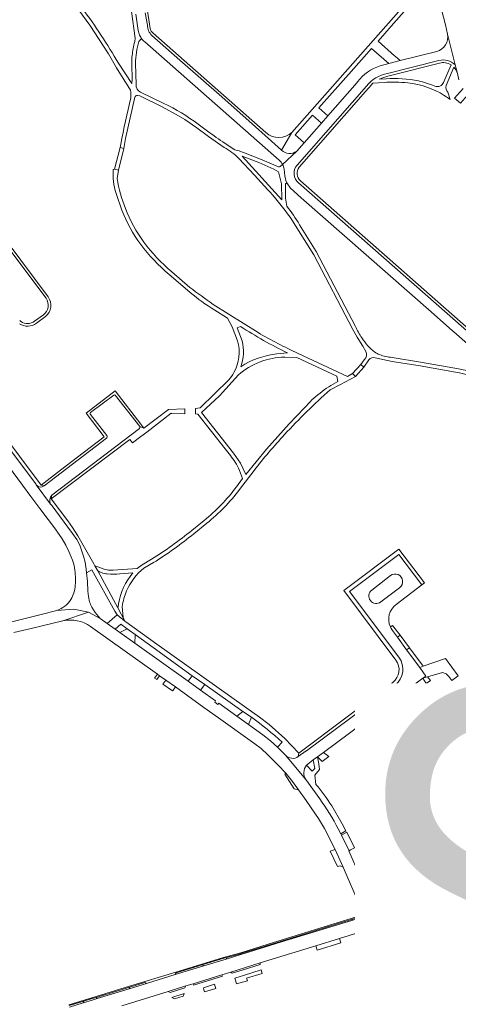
# Model space of a CAD drawing. Header units: metres. Extents: x 166325 to 190320, y 381923 to 404576.
# Tile 189 of 256: x 170451 to 170629, y 388532 to 388934. Entities that reach past the tile are written whole.
import ezdxf

# ---------------------------------------------------------------- set-up
doc = ezdxf.new("R2010")
doc.units = ezdxf.units.M
for name, color, linetype, lineweight in [('B-WE-VH-VERHARDING_ASFALT-GV', 8, 'Continuous', 18), ('B-WE-VH-VERHARDING_BETONSTRAATSTEEN-GV', 8, 'Continuous', 18), ('B-WE-VH-VERHARDING_STRAATBAKSTEEN-GV', 8, 'Continuous', 18), ('X-XX-AL-TEKENBLAD-T50', 4, 'Continuous', 50)]:
    doc.layers.add(name, color=color, linetype=linetype, lineweight=lineweight)
doc.styles.add('NLCS-ISO-M500-T50', font='NLCS-ISO.ttf', dxfattribs={"height": 2.5})

msp = doc.modelspace()

# ---------------------------------------------------------------- linework, layer by layer
at = {"layer": 'B-WE-VH-VERHARDING_ASFALT-GV', "flags": 128}
for points in [[(170473.278, 388939.559), (170479.199, 388931.396), (170486.854, 388919.632)], [(170496.17, 388936.975), (170497.66, 388926.077), (170497.546, 388924.711)], [(170499.223, 388924.753), (170500.279, 388925.968)], [(170496.292, 388915.424), (170496.454, 388909.287), (170496.312, 388907.6), (170490.856, 388915.941)], [(170498.137, 388907.168), (170497.866, 388915.743)], [(170498.647, 388902.776), (170499.544, 388902.56), (170508.679, 388898.106), (170514.422, 388894.983), (170517.899, 388892.966), (170522.836, 388889.508), (170527.516, 388886.037), (170533.977, 388881.562)], [(170509.374, 388899.521), (170499.905, 388904.106)], [(170491.821, 388882.831), (170491.541, 388881.572), (170493.059, 388881.139), (170493.738, 388885.184), (170497.552, 388902.056)], [(170527.166, 388888.178), (170523.339, 388891.053)], [(170538.3, 388880.515), (170534.32, 388883.177)], [(170555.999, 388873.719), (170549.377, 388876.544), (170541.839, 388879.456)], [(170539.951, 388877.114), (170546.26, 388870.278), (170551.736, 388864.345)], [(170557.717, 388874.594), (170556.804, 388873.811)], [(170490.416, 388868.869), (170490.98, 388872.328), (170489.344, 388872.657), (170488.793, 388872.566)], [(170559.39, 388857.661), (170558.938, 388860.897), (170558.919, 388866.774), (170559.42, 388867.197), (170559.047, 388868.094), (170558.577, 388870.051), (170558.367, 388872.706)], [(170489.936, 388862.801), (170492.308, 388856.019)], [(170561.733, 388851.706), (170564.941, 388846.595), (170570.494, 388837.747), (170586.275, 388807.413), (170588.06, 388804.217), (170590.355, 388800.545), (170591.578, 388798.435)], [(170587.371, 388808.602), (170571.452, 388839.155), (170564.63, 388850.081)], [(170519.978, 388824.555), (170512.595, 388830.931)], [(170511.505, 388829.803), (170518.988, 388823.388)], [(170528.63, 388816.24), (170535.289, 388811.965), (170537.21, 388808.46), (170539.411, 388802.777)], [(170547.72, 388806.12), (170529.48, 388817.62)], [(170541.24, 388802.74), (170539.24, 388808.05), (170540.573, 388808.638)], [(170559.76, 388797.82), (170555.426, 388797.43)], [(170558.626, 388796.15), (170563.52, 388795.99), (170579.83, 388788.35), (170580.262, 388786.166)], [(170577.125, 388782.775), (170581.327, 388785.02), (170587.447, 388788.29), (170586.24, 388789.407), (170584.1, 388788.26), (170564.081, 388797.625)], [(170590.994, 388795.075), (170589.562, 388793.128), (170590.757, 388792.034), (170592.825, 388794.998)], [(170595.351, 388795.859), (170602.37, 388794.378), (170613.692, 388792.567), (170628.102, 388790.008)], [(170644.352, 388785.747), (170640.449, 388789.164), (170639.78, 388788.429), (170639.556, 388788.635), (170637.824, 388789.993), (170637.711, 388790.09), (170637.582, 388790.201), (170635.84, 388790.146), (170631.279, 388790.974), (170629.34, 388791.398), (170624.782, 388792.2), (170613.933, 388794.11), (170602.331, 388795.994)], [(170535.79, 388786.85), (170524.19, 388775.46), (170522.221, 388775.164), (170522.213, 388772.959), (170523.244, 388772.931), (170534.39, 388758.73)], [(170566.71, 388775.51), (170560.41, 388768.95), (170551.12, 388758.63), (170542.74, 388748.35), (170540.62, 388752.91), (170537.71, 388757.02), (170524.76, 388773.61), (170532.05, 388780.34), (170539.71, 388788.92)], [(170540.152, 388750), (170541.429, 388746.63), (170538.928, 388743.227)], [(170540.237, 388742.156), (170546.12, 388750)], [(170525.76, 388729.6), (170520.737, 388725.507)], [(170521.576, 388724.167), (170526.85, 388728.44)], [(170504.41, 388713.77), (170500.5, 388711.48), (170498.5, 388709.99), (170488.71, 388709.27), (170487.304, 388709.338), (170486.84, 388709.36), (170485.13, 388709.79), (170482.497, 388710.696), (170481.35, 388711.09), (170482.441, 388709.059)], [(170501.268, 388710.16), (170505.18, 388712.39)], [(170491.48, 388707.81), (170496.736, 388708.198)], [(170490.71, 388693.92), (170493.463, 388688.52), (170492.82, 388690.11), (170492.46, 388694.513)], [(170616.993, 388576.134), (170607.35, 388573.185), (170605.888, 388572.738), (170602.148, 388571.594), (170588.053, 388567.282), (170586.338, 388566.755), (170584.162, 388566.087), (170583.191, 388565.788), (170557.346, 388557.849), (170552.11, 388556.24), (170540.664, 388552.724), (170534.748, 388550.907), (170525.7, 388548.127), (170514.036, 388544.544), (170502.346, 388540.953), (170495.232, 388538.768), (170482.296, 388534.794), (170480.152, 388534.135), (170476.545, 388533.041), (170470.932, 388531.338)], [(170580.891, 388559.325), (170596.681, 388564.185), (170598.212, 388564.637), (170617.332, 388570.521), (170620.441, 388571.4)], [(170492.275, 388531.878), (170511.166, 388537.723), (170518.31, 388539.934), (170521.313, 388540.863), (170533.028, 388544.488), (170536.678, 388545.617), (170542.188, 388547.322), (170548.545, 388549.289), (170571.259, 388556.317), (170580.891, 388559.325)]]:
    msp.add_lwpolyline(points, dxfattribs=at)
at = {"layer": 'B-WE-VH-VERHARDING_ASFALT-GV'}
for points in [[(170490.856, 388915.941, 0.027648), (170476.273, 388938.108)], [(170500.279, 388925.968, -0.0737034), (170499.318, 388927.862)], [(170497.546, 388924.711, 0.0418881), (170496.469, 388918.951)], [(170497.866, 388915.743, -0.0653602), (170499.223, 388924.753)], [(170486.854, 388919.632, 0.0131935), (170495.849, 388904.837)], [(170496.469, 388918.951, 0.0178904), (170496.306, 388916.439)], [(170496.306, 388916.439, 0.0058966), (170496.292, 388915.424)], [(170499.905, 388904.106, -0.3378247), (170498.137, 388907.168)], [(170495.849, 388904.837, -0.0767205), (170495.903, 388901.787)], [(170497.552, 388902.056, -0.3343902), (170498.647, 388902.776)], [(170495.903, 388901.787, 0.0077872), (170491.821, 388882.831)], [(170523.339, 388891.053, 0.0450806), (170509.374, 388899.521)], [(170534.32, 388883.177, -0.0107746), (170527.166, 388888.178)], [(170533.977, 388881.562, -0.0527932), (170539.951, 388877.114)], [(170541.839, 388879.456, 0.0741829), (170538.3, 388880.515)], [(170558.367, 388872.706, 0.0836219), (170557.717, 388874.594)], [(170488.793, 388872.566, 0.1029347), (170489.936, 388862.801)], [(170556.804, 388873.811, -0.292893), (170555.999, 388873.719)], [(170493.752, 388856.713, -0.0630516), (170490.416, 388868.869)], [(170551.736, 388864.345, -0.0047628), (170553.337, 388862.574)], [(170553.337, 388862.574, -0.0328001), (170561.733, 388851.706)], [(170492.308, 388856.019, 0.0748516), (170500.016, 388842.037)], [(170501.237, 388843.03, -0.0706723), (170493.752, 388856.713)], [(170564.63, 388850.081, 0.024022), (170559.39, 388857.661)], [(170512.595, 388830.931, -0.0604939), (170501.237, 388843.03)], [(170500.016, 388842.037, 0.058721), (170511.505, 388829.803)], [(170518.988, 388823.388, 0.0360928), (170528.63, 388816.24)], [(170529.48, 388817.62, -0.0095561), (170519.978, 388824.555)], [(170540.573, 388808.638, 0.0300257), (170559.76, 388797.82)], [(170590.007, 388803.984, -0.0416142), (170587.371, 388808.602)], [(170539.411, 388802.777, -0.1968836), (170537.902, 388789.858)], [(170540.682, 388792.233, 0.1572349), (170541.24, 388802.74)], [(170564.081, 388797.625, -0.0223462), (170547.72, 388806.12)], [(170592.466, 388800.726, -0.0450458), (170590.007, 388803.984)], [(170591.578, 388798.435, -0.3738947), (170590.994, 388795.075)], [(170593.454, 388799.702, -0.0158995), (170592.466, 388800.726)], [(170597.21, 388797.143, -0.1072246), (170593.454, 388799.702)], [(170539.71, 388788.92, -0.1745951), (170558.626, 388796.15)], [(170555.426, 388797.43, 0.1157826), (170540.682, 388792.233)], [(170592.825, 388794.998, -0.1682386), (170594.098, 388795.865)], [(170594.098, 388795.865, -0.1356751), (170595.351, 388795.859)], [(170602.331, 388795.994, -0.0810341), (170597.21, 388797.143)], [(170537.902, 388789.858, -0.0538963), (170535.79, 388786.85)], [(170628.102, 388790.008, -0.1328617), (170640.278, 388784.9)], [(170558.543, 388764.598, -0.0263691), (170577.125, 388782.775)], [(170580.262, 388786.166, 0.0992885), (170566.71, 388775.51)], [(170546.12, 388750, -0.0194256), (170558.543, 388764.598)], [(170534.39, 388758.73, -0.0226179), (170538.42, 388753.341)], [(170538.42, 388753.341, -0.0752261), (170540.152, 388750)], [(170538.928, 388743.227, -0.0643761), (170525.76, 388729.6)], [(170526.85, 388728.44, 0.0624638), (170540.237, 388742.156)], [(170520.737, 388725.507, -0.0288826), (170504.41, 388713.77)], [(170505.18, 388712.39, 0.0312742), (170521.576, 388724.167)], [(170494.186, 388700.872, -0.1245407), (170501.268, 388710.16)], [(170482.441, 388709.059, 0.0389856), (170483.956, 388708.37)], [(170483.956, 388708.37, 0.0582974), (170486.351, 388707.8)], [(170486.351, 388707.8, 0.0619998), (170491.48, 388707.81)], [(170496.736, 388708.198, 0.1342979), (170490.933, 388695.596)], [(170492.46, 388694.513, -0.0694692), (170494.186, 388700.872)], [(170490.933, 388695.596, 0.0161416), (170490.71, 388693.92)], [(170627.324, 388579.661, -0.0240428), (170616.993, 388576.134)], [(170620.441, 388571.4, 0.0204081), (170630.903, 388575.094)]]:
    msp.add_lwpolyline(points, format="xyb", dxfattribs=at)
at = {"layer": 'B-WE-VH-VERHARDING_ASFALT-GV', "flags": 128}
for points in [[(170493.059, 388881.139), (170491.541, 388881.572), (170489.344, 388872.657), (170490.98, 388872.328)], [(170557.381, 388860.205), (170541.296, 388877.952), (170548.058, 388875.458), (170554.221, 388872.682), (170556.02, 388871.628), (170557.347, 388866.754)], [(170590.757, 388792.034), (170589.562, 388793.128), (170586.24, 388789.407), (170587.447, 388788.29)]]:
    msp.add_lwpolyline(points, close=True, dxfattribs=at)
at = {"layer": 'B-WE-VH-VERHARDING_BETONSTRAATSTEEN-GV', "flags": 128}
for points in [[(170576.16, 388894.482), (170572.521, 388897.714), (170584.55, 388911.312), (170584.629, 388911.401), (170593.897, 388921.877), (170600.938, 388915.711), (170605.655, 388916.912), (170603.705, 388918.627), (170603.351, 388918.939), (170596.57, 388924.902), (170603.791, 388933.077), (170604.035, 388933.353), (170608.14, 388938.001), (170612.447, 388942.876), (170611.219, 388943.936), (170561.533, 388887.68), (170557.294, 388880.494)], [(170497.98, 388935.875), (170498.97, 388929.171), (170499.318, 388927.862)], [(170502.66, 388931.371), (170501.811, 388936.414)], [(170503.815, 388930.068), (170502.765, 388937.01)], [(170557.294, 388880.494), (170553.239, 388884.157), (170544.153, 388892.313), (170532.941, 388902.133), (170515.954, 388917.101), (170504.514, 388927.161)], [(170504.514, 388927.161), (170515.954, 388917.101), (170532.941, 388902.133), (170544.153, 388892.313), (170553.239, 388884.157), (170557.294, 388880.494), (170561.533, 388887.68)], [(170550.922, 388887.613), (170505.001, 388928.076)], [(170627.987, 388915.232), (170624.82, 388927.769)], [(170501.577, 388924.56), (170556.278, 388876.332)], [(170620.466, 388920.681), (170605.655, 388916.912), (170600.938, 388915.711), (170597.46, 388914.826)], [(170599.829, 388909.567), (170597.054, 388909.438), (170598.899, 388910.097), (170600.533, 388910.564), (170621.623, 388915.935)], [(170600.4, 388911.645), (170621.362, 388916.962)], [(170626.288, 388915.191), (170623.264, 388908.029)], [(170624.38, 388906.746), (170627.46, 388914.218), (170627.463, 388914.213), (170628.328, 388913.012), (170628.893, 388911.651), (170627.987, 388915.232)], [(170588.216, 388908.272), (170588.136, 388908.168), (170588.057, 388908.064), (170576.16, 388894.482), (170573.505, 388891.451), (170566.489, 388883.458), (170563.505, 388880.033), (170557.717, 388874.594)], [(170564.511, 388873.492), (170591.465, 388904.291), (170592.742, 388905.75), (170592.913, 388905.939), (170594.509, 388907.708), (170599.019, 388908.015)], [(170563.593, 388874.328), (170591.897, 388906.575)], [(170619.712, 388906.554), (170619.492, 388906.642)], [(170623.554, 388902.755), (170623.682, 388902.674), (170623.808, 388902.593)], [(170625.922, 388901.108), (170625.002, 388904.081)], [(170631.243, 388905.564), (170627.748, 388901.667), (170630.162, 388899.544), (170632.066, 388901.71), (170633.489, 388903.328)], [(170563.505, 388880.033), (170566.489, 388883.458), (170562.803, 388886.719), (170569.867, 388894.685), (170573.505, 388891.451), (170576.16, 388894.482)], [(170557.717, 388874.594), (170563.505, 388880.033)], [(170558.367, 388872.706), (170558.577, 388870.051), (170559.047, 388868.094), (170559.42, 388867.197), (170560.928, 388864.935), (170565.235, 388861.02), (170618.18, 388814.556), (170626.941, 388806.842), (170627.425, 388806.415), (170635.341, 388799.445), (170639.587, 388795.706)], [(170564.232, 388867.07), (170620.256, 388817.867), (170642.835, 388797.98)], [(170643.568, 388798.741), (170620.908, 388818.673), (170565.033, 388867.971)], [(170462.263, 388820.626), (170439.952, 388850.556)], [(170438.908, 388850.366), (170446.284, 388840.445), (170461.402, 388820.112)], [(170451.214, 388810.657), (170450.697, 388811.009)], [(170460.363, 388813.352), (170456.752, 388810.735)], [(170457.525, 388809.958), (170461.146, 388812.71)], [(170420.513, 388794.795), (170418.184, 388800.229), (170415.3, 388805.295), (170412.26, 388802.9), (170411.79, 388802.607), (170408.105, 388800.31), (170407.69, 388798.08), (170409.17, 388796.1), (170412.37, 388795.676), (170413.332, 388795.548), (170415.836, 388792.193), (170419.303, 388787.549), (170435.788, 388765.463), (170440.676, 388758.914), (170451.856, 388743.936), (170455.288, 388739.337), (170458.907, 388734.49), (170465.65, 388725.455), (170465.803, 388725.23), (170467.961, 388722.06), (170469.469, 388719.513), (170470.728, 388716.965), (170471.533, 388715.047), (170472.239, 388713.366)], [(170421.86, 388794.36), (170420.346, 388793.55), (170423.261, 388789.793), (170457.32, 388744.52), (170457.22, 388744.365), (170457.457, 388744.031)], [(170479.145, 388696.373), (170478.687, 388698.574), (170478.38, 388700.725), (170478.267, 388704.779), (170477.929, 388708.194), (170477.801, 388709.782), (170477.292, 388712.583), (170476.684, 388715.033), (170475.12, 388719.482), (170473.912, 388721.881), (170472.254, 388724.327), (170463.51, 388736.072), (170463.382, 388735.977), (170463.229, 388736.229), (170457.457, 388744.031), (170457.22, 388744.365), (170457.32, 388744.52), (170423.261, 388789.793), (170420.346, 388793.55)], [(170460.641, 388743.671), (170459.44, 388744.015), (170424.479, 388790.642), (170421.86, 388794.36)], [(170489.616, 388780.576), (170499.546, 388767.897), (170501.215, 388767.225), (170500.047, 388768.805), (170489.5, 388782.425), (170477.74, 388773.32), (170485.135, 388763.68), (170474.18, 388755.337), (170467.305, 388750.1), (170459.44, 388744.015), (170460.641, 388743.671), (170485.995, 388763.082)], [(170488.989, 388780.657), (170479.584, 388773.504)], [(170499.546, 388767.897), (170489.616, 388780.576)], [(170512.4, 388773.23), (170512.557, 388773.226), (170517.971, 388773.077), (170517.954, 388775.023), (170511.22, 388774.825), (170501.215, 388767.225), (170499.546, 388767.897)], [(170499.442, 388767.086), (170463.839, 388739.898), (170463.555, 388738.4), (170495.475, 388762.635), (170496.63, 388761.175), (170500.065, 388763.803), (170502.416, 388765.6), (170512.4, 388773.23)], [(170479.481, 388772.725), (170486.131, 388764.131)], [(170463.839, 388739.898), (170499.442, 388767.086)], [(170485.995, 388763.082), (170460.641, 388743.671)], [(170457.457, 388744.031), (170463.229, 388736.229)], [(170463.229, 388736.229), (170463.382, 388735.977), (170463.51, 388736.072), (170472.254, 388724.327), (170473.912, 388721.881), (170475.12, 388719.482), (170476.684, 388715.033), (170477.292, 388712.583), (170477.801, 388709.782), (170477.929, 388708.194), (170480.083, 388709.506), (170489.448, 388692.677), (170490.399, 388691.108), (170493.463, 388688.52), (170490.71, 388693.92), (170482.441, 388709.059), (170481.35, 388711.09), (170480.85, 388711.962), (170474.318, 388723.352), (170472.187, 388726.708), (170470.315, 388729.402), (170463.555, 388738.4)], [(170463.555, 388738.4), (170463.839, 388739.898)], [(170614.398, 388703.367), (170615.454, 388704.169), (170605.085, 388717.834), (170582.651, 388701.036), (170603.853, 388672.726)], [(170605.096, 388673.845), (170584.936, 388700.702), (170604.992, 388715.717), (170614.398, 388703.367)], [(170603.935, 388695.376), (170614.398, 388703.367), (170604.992, 388715.717), (170584.936, 388700.702), (170605.096, 388673.845)], [(170594.024, 388701.246), (170601.649, 388707.111)], [(170605.386, 388702.192), (170602.071, 388699.707), (170597.767, 388696.391)], [(170465.853, 388692.924), (170472.676, 388693.478), (170478.679, 388692.18), (170483.466, 388689.682), (170481.408, 388692.127), (170480.051, 388694.325)], [(170497.581, 388679.556), (170491.421, 388683.969), (170489.579, 388685.299), (170486.335, 388687.561), (170483.466, 388689.682), (170478.679, 388692.18), (170468.257, 388688.639)], [(170506.556, 388679.15), (170493.867, 388688.231), (170493.463, 388688.52), (170490.399, 388691.108), (170486.335, 388687.561), (170489.579, 388685.299), (170491.859, 388687.327), (170494.473, 388685.463), (170497.764, 388683.084), (170504.996, 388677.875), (170520.927, 388666.331), (170526.007, 388662.71), (170541.482, 388651.786), (170545.011, 388649.449)], [(170479.53, 388686.425), (170506.802, 388666.969), (170507.666, 388666.35), (170510.197, 388664.531), (170514.117, 388661.739), (170525.703, 388653.439), (170531.645, 388649.184), (170546.395, 388638.628), (170548.983, 388636.653), (170551.753, 388634.144), (170555.975, 388629.896), (170559.067, 388626.574), (170561.726, 388623.274), (170564.265, 388619.782), (170567.321, 388615.505), (170571.161, 388609.933), (170572.291, 388608.139), (170574.747, 388604.091), (170579.14, 388595.498), (170582.351, 388588.313), (170584.035, 388584.583), (170587.726, 388576.123), (170588.958, 388573.299)], [(170602.429, 388686.785), (170601.59, 388686.236)], [(170602.411, 388684.818), (170604.49, 388681.981), (170605.527, 388682.804), (170602.429, 388686.785)], [(170574.398, 388635.037), (170595.511, 388650.8), (170601.694, 388655.439), (170614.841, 388665.302), (170616.045, 388666.206), (170613.549, 388669.614), (170608.21, 388676.902), (170604.49, 388681.981), (170602.411, 388684.818)], [(170572.826, 388616.199), (170567.237, 388624.022), (170558.851, 388633.943), (170555.597, 388637.21), (170552.836, 388639.745), (170549.648, 388642.303), (170543.882, 388646.425), (170539.1, 388649.844), (170531.733, 388655.11), (170531.387, 388654.6), (170530.087, 388655.509), (170530.461, 388656.03), (170524.357, 388660.417), (170519.276, 388664.047), (170497.581, 388679.556)], [(170564.114, 388633.365), (170564.401, 388634.832), (170558.664, 388640.772), (170552.285, 388646.411), (170548.38, 388649.38), (170506.556, 388679.15)], [(170602.558, 388663.603), (170564.401, 388634.832), (170564.114, 388633.365), (170567.337, 388635.76), (170567.394, 388635.669), (170603.519, 388662.574)], [(170603.519, 388662.574), (170567.394, 388635.669), (170567.337, 388635.76), (170564.114, 388633.365)], [(170557.522, 388639.231), (170555.597, 388637.21), (170558.851, 388633.943)], [(170558.851, 388633.943), (170567.237, 388624.022)], [(170567.469, 388629.832), (170567.969, 388630.313), (170570.187, 388631.998), (170571.969, 388633.284), (170574.398, 388635.037)], [(170571.271, 388622.045), (170570.864, 388625.761), (170572.8, 388628.128), (170572.428, 388630.436), (170571.969, 388633.284), (170570.187, 388631.998), (170570.787, 388628.517), (170569.711, 388627.509), (170567.469, 388629.832)], [(170567.237, 388624.022), (170572.826, 388616.199)], [(170580.405, 388603.909), (170581.419, 388601.886), (170583.488, 388603.189), (170581.969, 388606.014), (170577.731, 388613.27)], [(170593.699, 388574.374), (170584.64, 388594.995), (170584.761, 388595.038), (170581.7, 388601.338), (170581.419, 388601.886), (170580.405, 388603.909)], [(170627.147, 388580.065), (170627.324, 388579.661)], [(170616.92, 388576.561), (170607.225, 388573.589), (170607.35, 388573.185), (170616.993, 388576.134)], [(170589.03, 388570.241), (170596.233, 388572.287), (170595.303, 388572.682)], [(170470.771, 388531.917), (170476.743, 388533.723), (170480.2, 388534.768), (170481.878, 388535.283), (170495.534, 388539.47), (170501.646, 388541.344), (170502.346, 388540.953), (170514.036, 388544.544), (170514.34, 388545.236), (170524.948, 388548.488), (170533.811, 388551.206), (170535.002, 388551.537), (170540.578, 388553.088), (170540.817, 388553.154), (170551.988, 388556.606), (170557.224, 388558.223), (170583.055, 388566.205), (170584.024, 388566.504), (170586.199, 388567.176), (170587.927, 388567.71), (170587.828, 388568.046), (170551.885, 388556.94), (170540.714, 388553.488), (170533.708, 388551.541), (170514.238, 388545.571), (170495.431, 388539.804), (170480.099, 388535.103), (170470.678, 388532.254)]]:
    msp.add_lwpolyline(points, dxfattribs=at)
at = {"layer": 'B-WE-VH-VERHARDING_BETONSTRAATSTEEN-GV'}
for points in [[(170504.514, 388927.161, -0.1934833), (170502.66, 388931.371)], [(170505.001, 388928.076, -0.1830137), (170503.815, 388930.068)], [(170624.82, 388927.769, -0.4087042), (170620.466, 388920.681)], [(170500.279, 388925.968, 0.0665291), (170501.577, 388924.56)], [(170597.46, 388914.826, 0.1489332), (170588.216, 388908.272)], [(170621.362, 388916.962, -0.2605389), (170627.987, 388915.232)], [(170621.623, 388915.935, -0.2134433), (170626.288, 388915.191)], [(170600.4, 388911.645, 0.1839583), (170591.897, 388906.575)], [(170599.019, 388908.015, -0.051029), (170608.68, 388907.83)], [(170613.005, 388908.648, 0.0612462), (170599.829, 388909.567)], [(170608.68, 388907.83, -0.1186668), (170623.554, 388902.755)], [(170619.492, 388906.642, 0.0421631), (170613.005, 388908.648)], [(170623.264, 388908.029, -0.4096083), (170619.712, 388906.554)], [(170625.002, 388904.081, -0.3213016), (170624.38, 388906.746)], [(170623.808, 388902.593, -0.0196613), (170625.922, 388901.108)], [(170561.533, 388887.68, -0.3915741), (170550.922, 388887.613)], [(170557.294, 388880.494, 0.3659671), (170563.505, 388880.033)], [(170556.278, 388876.332, -0.0947632), (170557.717, 388874.594)], [(170564.232, 388867.07, -0.4178954), (170563.593, 388874.328)], [(170565.033, 388867.971, -0.4198827), (170564.511, 388873.492)], [(170460.363, 388813.352, 0.417606), (170461.402, 388820.112)], [(170461.146, 388812.71, 0.4114524), (170462.263, 388820.626)], [(170451.214, 388810.657, 0.316358), (170456.752, 388810.735)], [(170450.561, 388809.757, 0.3209341), (170457.525, 388809.958)], [(170488.989, 388780.657, -0.4098477), (170489.616, 388780.576)], [(170479.481, 388772.725, -0.4168748), (170479.584, 388773.504)], [(170499.442, 388767.086, 0.4146027), (170499.546, 388767.897)], [(170486.131, 388764.131, -0.4156916), (170485.995, 388763.082)], [(170460.641, 388743.671, -0.4035793), (170457.457, 388744.031)], [(170463.229, 388736.229, -0.3455183), (170463.839, 388739.898)], [(170472.239, 388713.366, -0.0470835), (170472.999, 388710.264)], [(170472.999, 388710.264, -0.0533412), (170473.322, 388703.159)], [(170601.649, 388707.111, -1.0053099), (170605.386, 388702.192)], [(170473.322, 388703.159, -0.1041142), (170471.539, 388697.347)], [(170597.767, 388696.391, -1), (170594.024, 388701.246)], [(170471.539, 388697.347, -0.1583856), (170465.853, 388692.924)], [(170480.051, 388694.325, -0.0539526), (170479.145, 388696.373)], [(170601.59, 388686.236, -0.3471006), (170603.935, 388695.376)], [(170468.257, 388688.639, -0.2159303), (170479.53, 388686.425)], [(170601.59, 388686.236, 0.0557918), (170602.411, 388684.818)], [(170603.853, 388672.726, -0.4131621), (170602.558, 388663.603)], [(170603.519, 388662.574, 0.412655), (170605.096, 388673.845)], [(170545.011, 388649.449, -0.0338484), (170557.522, 388639.231)], [(170564.114, 388633.365, -0.3714216), (170558.851, 388633.943)], [(170567.469, 388629.832, 0.3379565), (170567.237, 388624.022)], [(170577.731, 388613.27, 0.0398499), (170571.271, 388622.045)], [(170572.826, 388616.199, -0.0347529), (170580.405, 388603.909)], [(170627.324, 388579.661, 0.025768), (170637.972, 388584.526)], [(170627.147, 388580.065, -0.0238404), (170616.92, 388576.561)], [(170595.303, 388572.682, -0.1852033), (170593.699, 388574.374)], [(170588.958, 388573.299, -0.2192282), (170589.03, 388570.241)]]:
    msp.add_lwpolyline(points, format="xyb", dxfattribs=at)
at = {"layer": 'B-WE-VH-VERHARDING_BETONSTRAATSTEEN-GV', "flags": 128}
for points in [[(170494.473, 388685.463), (170491.421, 388683.969), (170497.581, 388679.556), (170497.753, 388682.871), (170497.764, 388683.084)], [(170605.527, 388682.804), (170604.49, 388681.981), (170608.21, 388676.902), (170609.349, 388677.703)], [(170609.349, 388677.703), (170608.21, 388676.902), (170613.549, 388669.614), (170614.976, 388670.211)], [(170622.804, 388667.69), (170624.264, 388667.053), (170625.415, 388665.95), (170626.587, 388664.346), (170629.174, 388666.276), (170624.028, 388673.294), (170614.976, 388670.211), (170613.549, 388669.614), (170616.045, 388666.206), (170614.841, 388665.302), (170616.768, 388665.892)], [(170507.666, 388666.35), (170506.802, 388666.969), (170505.528, 388665.316), (170506.469, 388664.83)], [(170520.927, 388666.331), (170519.276, 388664.047), (170524.357, 388660.417), (170526.007, 388662.71)], [(170510.197, 388664.531), (170509.001, 388662.945), (170512.963, 388660.214), (170513.177, 388660.498), (170514.117, 388661.739)], [(170602.769, 388652.908), (170601.438, 388654.574), (170601.694, 388655.439), (170595.511, 388650.8), (170596.409, 388650.586), (170597.666, 388648.994)], [(170541.482, 388651.786), (170539.1, 388649.844), (170543.882, 388646.425), (170545.011, 388649.449)], [(170576.5, 388633.355), (170574.398, 388635.037), (170571.969, 388633.284), (170573.807, 388631.373)], [(170559.067, 388626.574), (170558.65, 388626.201), (170562.449, 388620.192), (170564.265, 388619.782), (170561.726, 388623.274)], [(170583.811, 388602.582), (170581.7, 388601.338), (170584.761, 388595.038), (170585.355, 388595.356), (170586.955, 388596.263)], [(170579.14, 388595.498), (170577.093, 388594.871), (170580.143, 388588.588), (170581.173, 388588.917), (170582.351, 388588.313)], [(170605.888, 388572.738), (170605.773, 388573.144), (170602.039, 388571.999), (170602.148, 388571.594)], [(170607.35, 388573.185), (170607.225, 388573.589), (170605.773, 388573.144), (170605.888, 388572.738)], [(170583.191, 388565.788), (170583.055, 388566.205), (170557.224, 388558.223), (170557.346, 388557.849)], [(170584.024, 388566.504), (170583.055, 388566.205), (170583.191, 388565.788), (170584.162, 388566.087)], [(170586.338, 388566.755), (170586.199, 388567.176), (170584.024, 388566.504), (170584.162, 388566.087)], [(170588.053, 388567.282), (170587.927, 388567.71), (170586.199, 388567.176), (170586.338, 388566.755)], [(170557.346, 388557.849), (170557.224, 388558.223), (170551.988, 388556.606), (170552.11, 388556.24)], [(170581.476, 388557.445), (170580.891, 388559.325), (170571.259, 388556.317), (170571.866, 388554.509)], [(170595.333, 388558.177), (170594.536, 388557.996), (170594.241, 388559.003), (170594.067, 388560.317), (170590.487, 388558.979), (170590.778, 388557.383), (170590.8, 388557.263), (170601.975, 388495.905), (170602.236, 388494.51), (170606.959, 388496.646), (170606.468, 388499.247)], [(170552.11, 388556.24), (170551.988, 388556.606), (170540.817, 388553.154), (170540.578, 388553.088), (170540.664, 388552.724)], [(170540.664, 388552.724), (170540.578, 388553.088), (170535.002, 388551.537), (170534.748, 388550.907)], [(170525.7, 388548.127), (170524.948, 388548.488), (170514.34, 388545.236), (170514.036, 388544.544)], [(170548.576, 388548.632), (170548.545, 388549.289), (170542.188, 388547.322), (170536.678, 388545.617), (170537.135, 388545.098), (170541.698, 388546.507)], [(170549.365, 388545.051), (170548.943, 388546.451), (170541.75, 388544.237), (170538.629, 388543.277), (170538.222, 388543.152), (170538.49, 388542.309), (170538.931, 388540.828), (170543.448, 388542.058), (170543.19, 388542.85), (170543.094, 388543.144)], [(170533.224, 388543.889), (170533.028, 388544.488), (170521.313, 388540.863), (170521.496, 388540.266)], [(170502.346, 388540.953), (170501.646, 388541.344), (170495.534, 388539.47), (170495.232, 388538.768)], [(170517.903, 388539.156), (170518.31, 388539.934), (170511.166, 388537.723), (170511.979, 388537.326)], [(170530.246, 388539.778), (170529.979, 388540.614), (170525.463, 388539.224), (170525.712, 388538.386), (170525.954, 388537.568), (170530.509, 388538.938)], [(170482.296, 388534.794), (170481.878, 388535.283), (170480.2, 388534.768), (170476.743, 388533.723), (170476.545, 388533.041), (170480.152, 388534.135)], [(170517.243, 388535.763), (170517.328, 388536.021), (170517.586, 388536.799), (170512.575, 388535.256), (170513.754, 388534.654)]]:
    msp.add_lwpolyline(points, close=True, dxfattribs=at)
at = {"layer": 'B-WE-VH-VERHARDING_STRAATBAKSTEEN-GV', "flags": 128}
for points in [[(170627.171, 388949.537), (170669.173, 388996.786), (170665.746, 388999.784), (170660.098, 388993.406), (170649.718, 388981.624), (170646.46, 388977.919), (170643.115, 388974.139), (170642.873, 388973.866), (170633.17, 388962.866), (170629.633, 388958.856), (170623.967, 388952.482), (170620.475, 388946.221), (170621.471, 388941.471), (170624.062, 388931.571), (170624.82, 388927.769), (170627.987, 388915.232), (170628.893, 388911.651), (170629.533, 388909.118)], [(170448.342, 388683.929), (170455.297, 388685.574), (170468.257, 388688.639), (170478.679, 388692.18), (170472.676, 388693.478), (170465.853, 388692.924), (170459.394, 388691.309), (170431.544, 388684.344)]]:
    msp.add_lwpolyline(points, dxfattribs=at)
msp.add_lwpolyline([(170616.768, 388665.892), (170614.841, 388665.302), (170616.14, 388663.165), (170617.915, 388664.316)], close=True, dxfattribs=at)

# ---------------------------------------------------------------- next in the draw order: texts
at = {"layer": 'X-XX-AL-TEKENBLAD-T50', "insert": (170587.226, 388428.895), "char_height": 180, "attachment_point": 7, "style": 'NLCS-ISO-M500-T50', "bg_fill": 3, "box_fill_scale": 1, "bg_fill_color": 256, "bg_fill_transparency": 0}
msp.add_mtext('Stiphout', dxfattribs=at)

doc.saveas('drawing.dxf')
